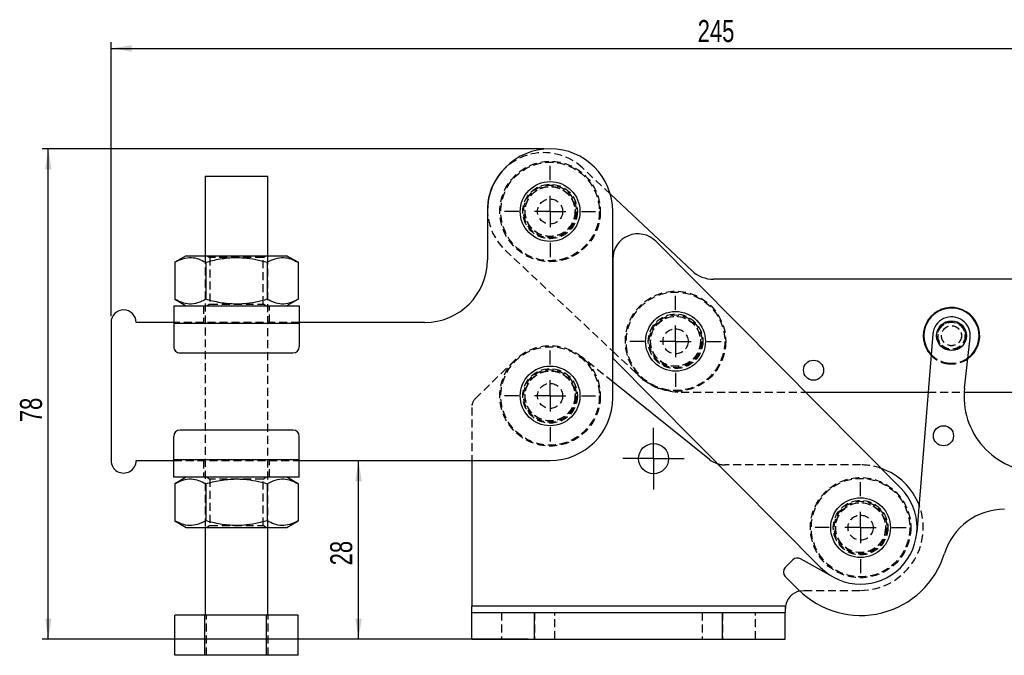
# Model space of a CAD drawing. Extents: x 29 to 398, y 16 to 290.
# Tile 3 of 12: x 29 to 186, y 189 to 290. Entities that reach past the tile are written whole.
import ezdxf

# ---------------------------------------------------------------- set-up
doc = ezdxf.new("R2010")
doc.units = 0
doc.linetypes.add('HIDDEN', pattern=[1.905, 1.27, -0.635])
doc.layers.get('0').update_dxf_attribs({"linetype": 'CONTINUOUS'})
doc.styles.add('SLDTEXTSTYLE0', font='TXT', dxfattribs={"width": 0.75})
doc.dimstyles.new('SLDDIMSTYLE0', dxfattribs={"dimtxt": 3.5, "dimasz": 3.302, "dimexe": 0, "dimexo": 0.0625, "dimgap": 0.875, "dimtad": 1, "dimdec": 0, "dimrnd": 1e-09, "dimzin": 12, "dimtxsty": 'SLDTEXTSTYLE0', "dimsah": 1, "dimcen": 0.09, "dimazin": 3, "dimtfac": 1, "dimtofl": 0, "dimtmove": 0, "dimatfit": 3, "dimtolj": 1, "dimtzin": 12})
doc.dimstyles.new('SLDDIMSTYLE1', dxfattribs={"dimtxt": 3.5, "dimasz": 3.302, "dimexe": 0, "dimexo": 0.0625, "dimgap": 0.875, "dimtad": 1, "dimdec": 0, "dimrnd": 1e-09, "dimzin": 12, "dimtxsty": 'SLDTEXTSTYLE0', "dimsah": 1, "dimcen": 0.09, "dimazin": 3, "dimtfac": 1, "dimtdec": 0, "dimtofl": 0, "dimtmove": 0, "dimatfit": 3, "dimtolj": 1, "dimtzin": 12})

# ---------------------------------------------------------------- blocks, each defined once
blk = doc.blocks.new('_D')
at = {"color": 179, "linetype": 'CONTINUOUS'}
for p, q in [((82.63, 191.47), (82.63, 219.96)), ((99.67, 191.47), (81.63, 191.47))]:
    blk.add_line(p, q, dxfattribs=at)
for points in [[(82.63, 219.96), (82.12, 216.66), (83.14, 216.66)], [(82.63, 191.47), (83.14, 194.77), (82.12, 194.77)]]:
    blk.add_solid(points, dxfattribs=at)
at = {"color": 179, "linetype": 'CONTINUOUS', "insert": (78.12, 203.25, 0.1), "char_height": 3.5, "attachment_point": 1, "rotation": 90.0009, "style": 'SLDTEXTSTYLE0'}
blk.add_mtext('28', dxfattribs=at)
blk = doc.blocks.new('_D_1')
at = {"color": 179, "linetype": 'CONTINUOUS'}
for p, q in [((43.17, 242.96), (43.17, 286.66)), ((287.87, 239.92), (287.87, 286.67)), ((43.17, 285.66), (287.87, 285.67))]:
    blk.add_line(p, q, dxfattribs=at)
for points in [[(43.17, 285.66), (46.47, 285.15), (46.47, 286.17)], [(287.87, 285.67), (284.57, 286.17), (284.57, 285.16)]]:
    blk.add_solid(points, dxfattribs=at)
at = {"color": 179, "linetype": 'CONTINUOUS', "insert": (136.7, 290.18, 0.1), "char_height": 3.5, "attachment_point": 1, "rotation": 0.0009, "style": 'SLDTEXTSTYLE0'}
blk.add_mtext('245', dxfattribs=at)
blk = doc.blocks.new('_D_2')
at = {"color": 179, "linetype": 'CONTINUOUS'}
for p, q in [((112.17, 269.66), (32.17, 269.66)), ((33.17, 191.47), (33.17, 269.66)), ((109.67, 191.47), (32.17, 191.47))]:
    blk.add_line(p, q, dxfattribs=at)
for points in [[(33.17, 269.66), (32.66, 266.36), (33.68, 266.36)], [(33.17, 191.47), (33.68, 194.77), (32.66, 194.77)]]:
    blk.add_solid(points, dxfattribs=at)
at = {"color": 179, "linetype": 'CONTINUOUS', "insert": (28.66, 226.07, 0.1), "char_height": 3.5, "attachment_point": 1, "rotation": 90, "style": 'SLDTEXTSTYLE0'}
blk.add_mtext('78', dxfattribs=at)
blk = doc.blocks.new('SW_CENTERMARKSYMBOL_0')
at = {"color": 0, "linetype": 'CONTINUOUS'}
for p, q in [((0, 5), (0, 7.2625)), ((0, 0), (0, 2.5)), ((-5, 0), (-7.2625, 0)), ((0, 0), (-2.5, 0)), ((0, 0), (0, -2.5)), ((0, 0), (2.5, 0)), ((5, 0), (7.2625, 0)), ((0, -5), (0, -7.2625))]:
    blk.add_line(p, q, dxfattribs=at)
blk = doc.blocks.new('SW_CENTERMARKSYMBOL_1')
at = {"color": 0, "linetype": 'CONTINUOUS'}
for p, q in [((0, 5), (0, 7.2625)), ((0, 0), (0, 2.5)), ((-5, 0), (-7.2625, 0)), ((0, 0), (-2.5, 0)), ((0, 0), (0, -2.5)), ((0, 0), (2.5, 0)), ((5, 0), (7.2625, 0)), ((0, -5), (0, -7.2625))]:
    blk.add_line(p, q, dxfattribs=at)
blk = doc.blocks.new('SW_CENTERMARKSYMBOL_2')
at = {"color": 0, "linetype": 'CONTINUOUS'}
for p, q in [((0, 5), (0, 7.2625)), ((0, 0), (0, 2.5)), ((-5, 0), (-7.2625, 0)), ((0, 0), (-2.5, 0)), ((0, 0), (0, -2.5)), ((0, 0), (2.5, 0)), ((5, 0), (7.2625, 0)), ((0, -5), (0, -7.2625))]:
    blk.add_line(p, q, dxfattribs=at)
blk = doc.blocks.new('SW_CENTERMARKSYMBOL_3')
at = {"color": 0, "linetype": 'CONTINUOUS'}
for p, q in [((0, 2.5), (0, 4.9)), ((0, 0), (0, 2.5)), ((-2.5, 0), (-4.9, 0)), ((0, 0), (-2.5, 0)), ((0, 0), (0, -2.5)), ((0, 0), (2.5, 0)), ((2.5, 0), (4.9, 0)), ((0, -2.5), (0, -4.9))]:
    blk.add_line(p, q, dxfattribs=at)
blk = doc.blocks.new('SW_CENTERMARKSYMBOL_4')
at = {"color": 0, "linetype": 'CONTINUOUS'}
for p, q in [((0, 5), (0, 7.2625)), ((0, 0), (0, 2.5)), ((-5, 0), (-7.2625, 0)), ((0, 0), (-2.5, 0)), ((0, 0), (0, -2.5)), ((0, 0), (2.5, 0)), ((5, 0), (7.2625, 0)), ((0, -5), (0, -7.2625))]:
    blk.add_line(p, q, dxfattribs=at)

msp = doc.modelspace()

# ---------------------------------------------------------------- linework, layer by layer
at = {"color": 7, "linetype": 'CONTINUOUS'}
for p, q in [((58.172468, 265.312505), (58.17267, 252.612506)), ((68.172667, 252.612663), (68.172466, 265.312665)), ((135.800183, 250.216573), (122.778195, 262.443964)), ((103.172556, 259.663214), (103.172677, 251.963214)), ((123.173023, 229.963529), (123.172556, 259.663531)), ((169.058036, 215.605701), (130.011172, 254.918476)), ((55.172663, 252.612458), (53.357732, 251.564567)), ((53.357732, 251.564567), (53.357821, 245.660295)), ((58.265206, 251.564642), (58.265295, 245.660373)), ((68.080161, 251.564798), (68.080254, 245.660526)), ((72.987639, 251.564876), (71.172666, 252.612711)), ((72.987639, 251.564876), (72.987732, 245.660604)), ((123.173163, 252.099724), (123.172924, 236.260624)), ((187.172421, 248.858274), (139.222416, 248.861565)), ((53.357821, 245.660295), (55.17279, 244.612458)), ((71.172793, 244.612712), (72.987732, 245.660604)), ((53.172794, 244.612428), (73.172793, 244.612743)), ((43.172833, 241.96227), (43.173183, 219.96227)), ((53.172831, 241.962428), (47.172834, 241.962333)), ((53.172838, 241.862428), (73.172834, 241.862743)), ((53.172838, 241.862428), (53.172898, 238.112428)), ((93.172834, 241.963058), (73.172834, 241.962743)), ((73.172834, 241.862743), (73.172894, 238.112743)), ((174.180828, 240.09939), (171.643567, 208.542084)), ((179.253333, 231.503584), (180.152502, 239.524755)), ((54.172907, 237.112443), (72.17291, 237.112726)), ((123.172906, 237.381927), (123.172941, 237.381895)), ((123.172924, 236.260624), (156.286996, 202.921043)), ((138.566583, 220.143624), (123.172983, 232.496169)), ((153.906362, 230.860557), (173.437901, 230.859217)), ((179.198608, 230.858821), (187.171188, 230.858275)), ((72.173104, 224.812727), (54.173101, 224.812443)), ((53.173181, 220.062428), (53.173121, 223.812427)), ((73.173181, 220.062742), (73.173121, 223.812742)), ((47.173184, 219.962333), (53.173181, 219.962428)), ((73.173181, 220.062742), (53.173181, 220.062428)), ((73.173181, 219.962742), (113.173181, 219.963372)), ((100.672515, 219.963175), (100.672515, 196.722373)), ((73.173222, 217.312742), (53.173226, 217.312428)), ((55.173222, 217.312459), (53.358283, 216.264566)), ((72.988194, 216.264875), (71.173221, 217.312711)), ((53.358283, 216.264566), (53.35838, 210.360295)), ((58.265765, 216.264643), (58.265854, 210.360373)), ((68.080716, 216.264798), (68.080809, 210.360527)), ((72.988194, 216.264875), (72.988287, 210.360604)), ((53.35838, 210.360295), (55.173349, 209.31246)), ((71.173348, 209.312711), (72.988287, 210.360604)), ((58.173348, 209.312506), (58.173571, 195.312507)), ((68.173569, 195.312663), (68.173349, 209.312663)), ((151.886361, 204.132525), (150.65232, 202.898243)), ((158.269368, 201.414014), (153.079462, 204.299487)), ((150.652457, 201.484029), (152.773982, 199.362914)), ((100.672515, 195.722372), (100.672515, 196.722373)), ((150.707838, 196.722373), (100.672515, 196.722373)), ((150.707838, 196.722373), (150.672516, 195.954022)), ((150.707838, 196.722373), (150.672516, 195.954022)), ((150.707838, 196.722373), (150.672516, 196.576019)), ((150.672516, 196.576019), (150.672516, 195.722372)), ((58.141101, 195.312507), (53.359684, 195.31243)), ((53.359788, 188.91243), (53.359684, 195.31243)), ((67.954984, 195.312659), (58.141101, 195.312507)), ((58.141198, 188.912506), (58.141101, 195.312507)), ((72.987452, 195.312739), (67.954984, 195.312659)), ((67.955084, 188.912661), (67.954984, 195.312659)), ((72.987553, 188.912739), (72.987452, 195.312739)), ((100.672515, 191.472371), (100.672515, 195.722372)), ((100.672515, 195.722372), (110.672516, 195.722372)), ((110.672516, 191.472371), (110.672516, 195.722372)), ((110.672516, 195.722372), (140.672515, 195.722372)), ((140.672515, 191.472371), (140.672515, 195.722372)), ((140.672515, 195.722372), (150.672516, 195.722372)), ((150.672516, 191.472371), (150.672516, 195.722372)), ((100.672515, 191.472371), (110.672516, 191.472371)), ((110.672516, 191.472371), (140.672515, 191.472371)), ((140.672515, 191.472371), (150.672516, 191.472371)), ((58.141198, 188.912506), (53.359788, 188.91243)), ((67.955084, 188.912661), (58.141198, 188.912506)), ((72.987553, 188.912739), (67.955084, 188.912661))]:
    msp.add_line(p, q, dxfattribs=at)
at = {"color": 7, "linetype": 'HIDDEN'}
for p, q in [((122.778195, 262.443964), (118.350316, 266.601657)), ((106.02904, 253.479679), (123.172906, 237.381927)), ((58.17267, 252.612506), (58.173348, 209.312506)), ((58.499407, 252.61251), (58.922675, 252.316148)), ((58.922675, 252.316148), (58.922787, 244.908889)), ((67.42267, 252.316282), (67.84593, 252.612659)), ((67.422789, 244.909023), (67.42267, 252.316282)), ((68.173349, 209.312663), (68.172667, 252.612663)), ((58.922787, 244.908889), (58.499534, 244.612512)), ((67.846053, 244.612659), (67.422789, 244.909023)), ((57.922792, 244.612503), (57.922837, 241.962503)), ((68.422836, 241.962667), (68.422791, 244.612667)), ((73.172834, 241.962743), (53.172831, 241.962428)), ((53.172838, 241.862428), (73.172834, 241.862743)), ((123.172941, 237.381895), (127.230492, 233.571934)), ((107.594513, 235.997505), (101.27789, 229.852315)), ((123.172983, 232.496169), (118.179882, 236.502868)), ((134.074958, 230.861919), (153.906362, 230.860557)), ((173.437901, 230.859217), (179.198608, 230.858821)), ((100.672515, 228.418782), (100.672515, 219.963175)), ((73.173181, 220.062742), (53.173181, 220.062428)), ((53.173181, 219.962428), (73.173181, 219.962742)), ((57.923179, 219.962502), (57.923224, 217.312502)), ((68.423223, 217.312668), (68.423182, 219.962668)), ((162.672516, 219.263372), (141.070015, 219.263372)), ((58.499959, 217.312511), (58.923226, 217.016147)), ((58.923226, 217.016147), (58.923345, 209.608889)), ((67.423228, 217.016281), (67.846485, 217.312659)), ((67.423344, 209.609022), (67.423228, 217.016281)), ((58.923345, 209.608889), (58.500085, 209.312512)), ((67.846608, 209.312659), (67.423344, 209.609022)), ((153.672517, 199.263373), (162.672516, 199.263373)), ((150.707838, 196.722373), (100.672515, 196.722373)), ((58.392253, 188.91251), (58.392156, 195.31251)), ((68.206139, 188.912665), (68.206039, 195.312665)), ((105.422516, 195.722372), (105.422516, 191.472371)), ((110.672516, 195.722372), (110.672516, 191.472371)), ((113.922516, 191.472371), (113.922516, 195.722372)), ((137.422515, 195.722372), (137.422515, 191.472371)), ((140.672515, 195.722372), (140.672515, 191.472371)), ((145.922516, 191.472371), (145.922516, 195.722372))]:
    msp.add_line(p, q, dxfattribs=at)
at = {"color": 7, "linetype": 'CONTINUOUS', "flags": 128}
for points in [[(58.172468, 265.312505), (58.213387, 265.312509), (58.423829, 265.312509), (58.805894, 265.312516), (59.345778, 265.312524), (60.023967, 265.312535), (60.815949, 265.31255), (61.693106, 265.312561), (62.623736, 265.312576), (63.574188, 265.312591), (64.510126, 265.312606), (65.397717, 265.312621), (66.204883, 265.312632), (66.902448, 265.312643), (67.465201, 265.312654)], [(67.465201, 265.312654), (67.872804, 265.312658), (68.110526, 265.312661), (68.172466, 265.312665)], [(55.172663, 252.612458), (55.266422, 252.612461), (55.545498, 252.612465), (56.003344, 252.612473), (56.62923, 252.612484), (57.408493, 252.612495), (58.322866, 252.61251), (59.350904, 252.612525), (60.468529, 252.612543), (61.649535, 252.612562), (62.866245, 252.612581), (64.090133, 252.612599), (65.292519, 252.612618), (66.445217, 252.612636), (67.521207, 252.612655), (68.495274, 252.61267), (69.34458, 252.612681), (70.049223, 252.612692), (70.592687, 252.612704), (70.962228, 252.612707), (71.149193, 252.612711), (71.172666, 252.612711)], [(53.172794, 244.612428), (53.172794, 244.559587), (53.172794, 244.403097), (53.172801, 244.148969), (53.172808, 243.80697), (53.172808, 243.390246), (53.172816, 242.914806), (53.172831, 242.398926), (53.172838, 241.862428)], [(73.172793, 244.612743), (73.172793, 244.559902), (73.172797, 244.403412), (73.172801, 244.149284), (73.172804, 243.807285), (73.172812, 243.390561), (73.172819, 242.915121), (73.172827, 242.399241), (73.172834, 241.862743)], [(53.173226, 217.312428), (53.173218, 217.365268), (53.173218, 217.521759), (53.173218, 217.775886), (53.173211, 218.117884), (53.173203, 218.534609), (53.173196, 219.010048), (53.173188, 219.525929), (53.173181, 220.062428)], [(73.173222, 217.312742), (73.173222, 217.365583), (73.173218, 217.522074), (73.173214, 217.776201), (73.17321, 218.118199), (73.173203, 218.534924), (73.173195, 219.010363), (73.173188, 219.526244), (73.173181, 220.062742)], [(55.173349, 209.31246), (55.267107, 209.31246), (55.546176, 209.312465), (56.004022, 209.312473), (56.629915, 209.312482), (57.409179, 209.312494), (58.323544, 209.312509), (59.35159, 209.312525), (60.469214, 209.312542), (61.650221, 209.312561), (62.866923, 209.312581), (64.090815, 209.312599), (65.293201, 209.312619), (66.445899, 209.312636), (67.521889, 209.312653), (68.495952, 209.312669), (69.345262, 209.312682), (70.049905, 209.312693), (70.593369, 209.312702), (70.96291, 209.312707), (71.149875, 209.31271), (71.173348, 209.312711)]]:
    msp.add_lwpolyline(points, dxfattribs=at)
at = {"color": 7, "linetype": 'HIDDEN', "flags": 128}
for points in [[(67.42267, 252.316282), (67.329798, 252.316278), (67.055241, 252.316275), (66.610992, 252.316267), (66.016477, 252.31626), (65.297671, 252.316249), (64.485994, 252.316234), (63.616917, 252.316223), (62.728424, 252.316208), (61.859351, 252.316193), (61.04767, 252.316182), (60.328868, 252.31617), (59.734349, 252.316159), (59.2901, 252.316152), (59.015546, 252.316148), (58.922675, 252.316148), (58.922675, 252.316148)], [(58.922787, 244.908889), (59.015658, 244.908891), (59.290219, 244.908894), (59.734468, 244.908902), (60.328979, 244.908911), (61.047789, 244.908922), (61.859463, 244.908935), (62.728543, 244.908948), (63.617032, 244.908963), (64.486109, 244.908976), (65.297786, 244.908989), (66.016592, 244.909001), (66.611111, 244.90901), (67.055356, 244.909017), (67.329914, 244.909021), (67.422789, 244.909023)], [(67.423228, 217.016281), (67.330353, 217.01628), (67.055796, 217.016275), (66.611547, 217.016268), (66.017032, 217.016259), (65.298226, 217.016248), (64.486549, 217.016235), (63.617472, 217.016221), (62.728983, 217.016207), (61.859902, 217.016193), (61.048229, 217.016181), (60.329419, 217.016169), (59.734907, 217.01616), (59.290659, 217.016153), (59.016098, 217.016149), (58.923226, 217.016147), (58.923226, 217.016147)], [(58.923345, 209.608889), (59.016217, 209.60889), (59.290778, 209.608895), (59.735019, 209.608901), (60.329538, 209.608911), (61.04834, 209.608923), (61.860022, 209.608935), (62.729094, 209.608949), (63.617591, 209.608963), (64.486664, 209.608977), (65.298342, 209.608989), (66.017147, 209.609001), (66.611667, 209.60901), (67.055911, 209.609017), (67.330472, 209.609021), (67.423344, 209.609022)], [(152.962348, 199.178104), (153.143844, 199.216423), (153.672517, 199.263373)]]:
    msp.add_lwpolyline(points, dxfattribs=at)
at = {"color": 7, "linetype": 'HIDDEN'}
for centre, radius in [((113.172556, 259.663372), 8), ((113.172556, 259.663372), 7.85), ((113.172556, 259.663372), 4.35), ((113.172556, 259.663372), 4.2), ((113.172556, 259.663372), 4), ((113.172556, 259.663372), 4), ((113.172556, 259.663372), 3.96875), ((113.172556, 259.663372), 2), ((133.171116, 238.961981), 8), ((133.171116, 238.961981), 7.85), ((133.171116, 238.961981), 4.35), ((133.171116, 238.961981), 4.2), ((133.171116, 238.961981), 4), ((133.171116, 238.961981), 3.96875), ((177.171177, 239.858961), 2.25), ((177.171177, 239.858961), 2.15), ((133.171116, 238.961981), 2), ((177.171177, 239.858961), 1.6), ((177.171177, 239.858961), 1.6), ((177.171177, 239.858961), 1.5875), ((113.173018, 230.263372), 8), ((113.173018, 230.263372), 7.85), ((113.173018, 230.263372), 4.35), ((113.173018, 230.263372), 4.2), ((113.173018, 230.263372), 4), ((113.173018, 230.263372), 4), ((113.173018, 230.263372), 3.96875), ((113.173018, 230.263372), 2), ((162.672516, 209.263372), 8), ((162.672516, 209.263372), 7.85), ((162.672516, 209.263372), 4.35), ((162.672516, 209.263372), 4.2), ((162.672516, 209.263372), 4), ((162.672516, 209.263372), 3.96875), ((162.672516, 209.263372), 2)]:
    msp.add_circle(centre, radius, dxfattribs=at)
at = {"color": 7, "linetype": 'CONTINUOUS'}
for centre, radius in [((113.172556, 259.663372), 4.7625), ((133.171116, 238.961981), 4.7625), ((177.171177, 239.858961), 2.375), ((155.1708, 234.360471), 1.6), ((113.173018, 230.263372), 4.7625), ((175.888888, 223.910427), 1.6), ((129.672516, 220.263372), 2.4), ((162.672516, 209.263372), 4.7625)]:
    msp.add_circle(centre, radius, dxfattribs=at)
for centre, radius, start, end in [((113.172556, 259.663372), 10, 0.0009017, 180.0009017), ((112.189678, 260.040668), 9.000001, 139.75539837, 178.24414622), ((127.173163, 252.099664), 4, 44.80556853, 179.9991363), ((93.172677, 251.963057), 10, 270.0009017, 0.0009017), ((139.22276, 253.861565), 5, 226.80250233, 269.99606742), ((45.172834, 241.962302), 2, 0.0009017, 180.0009017), ((177.171177, 239.858961), 4.5, 305.41416713, 223.59289506), ((177.171177, 239.858961), 4.4, 306.58973831, 222.41732388), ((177.171177, 239.858961), 3, 353.60385223, 175.40320996), ((54.172895, 238.112443), 1, 180.0009017, 270.0009017), ((72.172895, 238.112727), 1, 270.0009017, 0.0009017), ((191.178636, 230.166758), 12, 173.60385223, 269.80556853), ((113.173023, 229.963372), 10, 270.0009017, 0.0009017), ((54.17312, 223.812443), 1, 90.0009017, 180.0009017), ((72.17312, 223.812727), 1, 0.0009017, 90.0009017), ((45.17318, 219.962302), 2, 180.0009017, 0.0009017), ((141.070015, 223.263372), 4, 231.25480857, 252.59028879), ((162.672516, 209.263372), 10, 21.24514272, 70.64750131), ((162.672516, 209.263372), 9, 224.80556853, 44.80556853), ((185.60511, 202.18551), 10, 89.80556853, 162.84780523), ((152.593537, 203.425487), 1, 60.92691172, 135.00556853), ((162.672516, 209.263372), 14, 225.00556853, 342.84780523), ((151.359495, 202.191205), 1, 135.00556853, 225.00556853), ((153.672516, 196.263372), 3, 103.69319193, 171.19917881)]:
    msp.add_arc(centre, radius, start, end, dxfattribs=at)
at = {"color": 7, "linetype": 'HIDDEN'}
for centre, radius, start, end in [((112.189678, 260.040668), 9.000001, 46.80250233, 139.75539837), ((112.189678, 260.040668), 9.000001, 178.24414622, 226.80250233), ((177.171177, 239.858961), 4.5, 223.59289506, 263.47819724), ((177.171177, 239.858961), 4.4, 222.41732388, 263.47819724), ((177.171177, 239.858961), 4.5, 263.47819724, 305.41416713), ((177.171177, 239.858961), 4.4, 263.47819724, 306.58973831), ((134.075645, 240.861919), 10, 226.80250233, 269.99606742), ((102.672516, 228.418783), 2, 134.21184298, 180), ((141.070015, 223.263372), 4, 252.59028879, 270), ((162.672516, 209.263372), 10, 70.64750131, 90), ((162.672516, 209.263372), 10, 270, 21.24514272), ((157.783444, 200.540014), 1, 60.73122016, 60.92691172)]:
    msp.add_arc(centre, radius, start, end, dxfattribs=at)
at = {"color": 7, "linetype": 'CONTINUOUS'}
for points, knots in [([(53.357732, 251.564567), (53.783661, 251.78385), (54.644757, 252.227173), (55.920595, 252.389367), (57.140219, 252.151345), (57.887926, 251.761401), (58.265206, 251.564642)], [0, 0, 0, 0, 0.2646047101, 0.5349475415, 0.7653430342, 1, 1, 1, 1]), ([(58.265206, 251.564642), (58.621352, 251.662381), (59.782553, 251.981056), (61.820198, 252.332377), (64.147859, 252.345514), (66.24841, 252.051191), (67.467345, 251.727522), (68.080161, 251.564798)], [0, 0, 0, 0, 0.1112576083, 0.3627510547, 0.6203153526, 0.8091148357, 1, 1, 1, 1]), ([(68.080161, 251.564798), (68.506092, 251.784083), (69.36719, 252.227408), (70.643028, 252.389602), (71.862652, 252.15158), (72.610359, 251.761635), (72.987639, 251.564876)], [0, 0, 0, 0, 0.2646049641, 0.534947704, 0.7653431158, 1, 1, 1, 1]), ([(58.265295, 245.660373), (57.839366, 245.441088), (56.978271, 244.997763), (55.702432, 244.835569), (54.482808, 245.073591), (53.735101, 245.463536), (53.357821, 245.660295)], [0, 0, 0, 0, 0.2646048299, 0.5349476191, 0.765343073, 1, 1, 1, 1]), ([(68.080254, 245.660526), (67.473656, 245.499303), (66.254828, 245.175362), (64.175516, 244.882708), (61.842083, 244.890449), (59.803222, 245.238369), (58.621441, 245.562647), (58.265295, 245.660373)], [0, 0, 0, 0, 0.1889642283, 0.3796822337, 0.6308194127, 0.8887423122, 1, 1, 1, 1]), ([(72.987732, 245.660604), (72.5618, 245.44132), (71.700699, 244.997996), (70.424861, 244.835802), (69.205242, 245.073825), (68.457534, 245.463768), (68.080254, 245.660526)], [0, 0, 0, 0, 0.2646050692, 0.5349478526, 0.7653431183, 1, 1, 1, 1]), ([(53.358283, 216.264566), (53.784216, 216.48385), (54.645316, 216.927174), (55.921153, 217.089369), (57.140778, 216.851347), (57.888485, 216.461402), (58.265765, 216.264643)], [0, 0, 0, 0, 0.2646050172, 0.5349477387, 0.7653431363, 1, 1, 1, 1]), ([(58.265765, 216.264643), (58.621911, 216.362382), (59.78311, 216.681053), (61.820753, 217.032378), (64.148413, 217.045514), (66.248965, 216.75119), (67.4679, 216.427521), (68.080716, 216.264798)], [0, 0, 0, 0, 0.1112575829, 0.3627504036, 0.6203151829, 0.8091147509, 1, 1, 1, 1]), ([(68.080716, 216.264798), (68.506647, 216.484082), (69.367745, 216.927406), (70.643583, 217.0896), (71.863207, 216.851578), (72.610914, 216.461634), (72.988194, 216.264875)], [0, 0, 0, 0, 0.2646049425, 0.5349476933, 0.765343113, 1, 1, 1, 1]), ([(58.265854, 210.360373), (57.839922, 210.141088), (56.978822, 209.697764), (55.702982, 209.53557), (54.483368, 209.773592), (53.73566, 210.163536), (53.35838, 210.360295)], [0, 0, 0, 0, 0.2646051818, 0.5349479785, 0.7653430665, 1, 1, 1, 1]), ([(68.080809, 210.360527), (67.474211, 210.199304), (66.255384, 209.875361), (64.17607, 209.582711), (61.842638, 209.590446), (59.803778, 209.938371), (58.622, 210.262647), (58.265854, 210.360373)], [0, 0, 0, 0, 0.1889643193, 0.3796823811, 0.630820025, 0.8887422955, 1, 1, 1, 1]), ([(72.988287, 210.360604), (72.562356, 210.14132), (71.701259, 209.697995), (70.425415, 209.535802), (69.205797, 209.773824), (68.458089, 210.163768), (68.080809, 210.360527)], [0, 0, 0, 0, 0.2646048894, 0.5349478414, 0.7653430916, 1, 1, 1, 1])]:
    msp.add_open_spline(points, degree=3, knots=knots, dxfattribs=at)

# ---------------------------------------------------------------- block references
at = {"color": 179, "linetype": 'CONTINUOUS'}
for name, p in [('SW_CENTERMARKSYMBOL_0', (113.172556, 259.663372)), ('SW_CENTERMARKSYMBOL_2', (133.171116, 238.961981)), ('SW_CENTERMARKSYMBOL_1', (113.173018, 230.263372)), ('SW_CENTERMARKSYMBOL_3', (129.672516, 220.263372)), ('SW_CENTERMARKSYMBOL_4', (162.672516, 209.263372))]:
    msp.add_blockref(name, p, dxfattribs=at)

# ---------------------------------------------------------------- dimensions: what is measured, and where the dimension line sits
for base, p1, p2, angle, dimstyle, picture, middle in [((287.872689, 285.665958), (43.172834, 241.96227), (287.873425, 238.917902), 0.0009017, 'SLDDIMSTYLE1', '_D_1', (142.003269, 285.663662)), ((33.172398, 269.663372), (110.672516, 191.472372), (113.172556, 269.663372), 90, 'SLDDIMSTYLE0', '_D_2', (33.172398, 230.078273)), ((82.630996, 219.962891), (100.672516, 191.472372), (113.17318, 219.963372), 270.0009017, 'SLDDIMSTYLE0', '_D', (82.631196, 207.260132))]:
    dim = msp.add_linear_dim(base=base, p1=p1, p2=p2, angle=angle, dimstyle=dimstyle, dxfattribs=at)
    dim.commit()
    dim.dimension.update_dxf_attribs({"geometry": picture, "text_midpoint": middle, "dimtype": 160})

doc.saveas('drawing.dxf')
